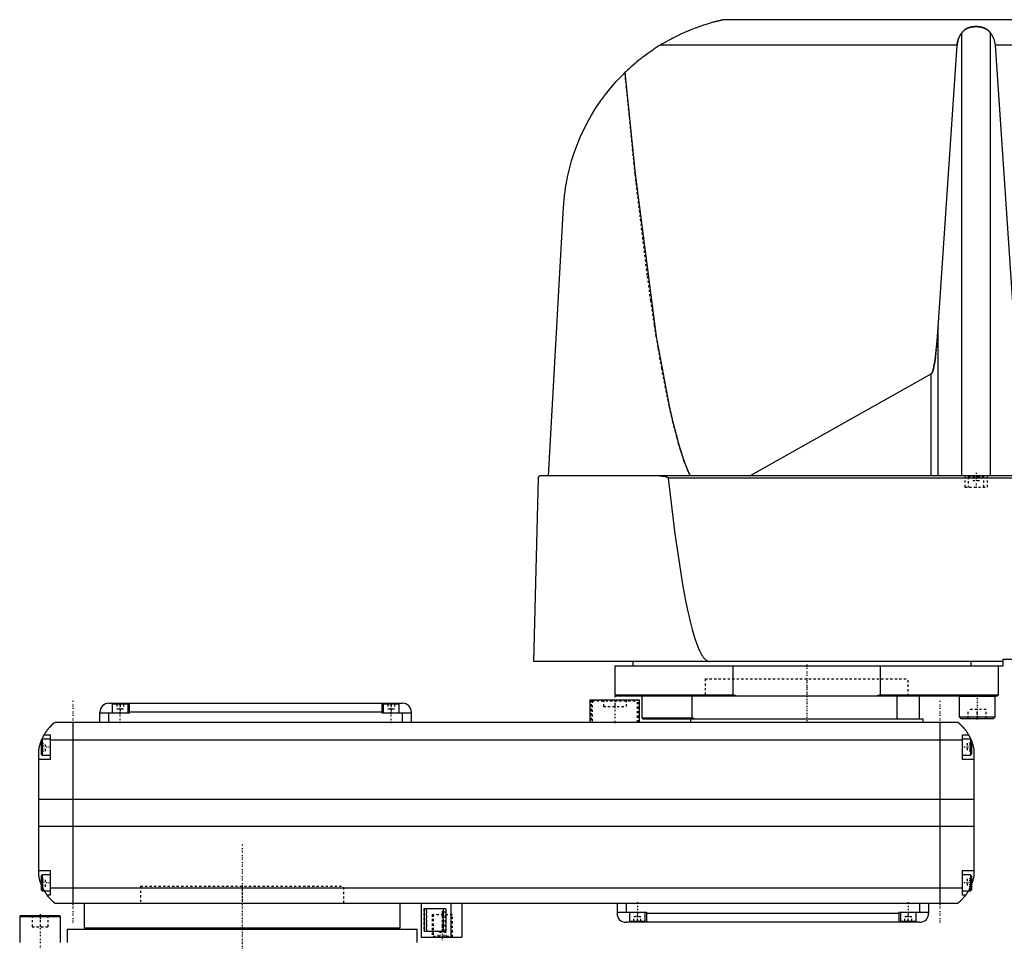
# Model space of a CAD drawing. Extents: x -181 to 706, y -1 to 1086.
# Tile 2 of 3: x -98 to 338, y 364 to 772. Entities that reach past the tile are written whole.
import ezdxf

# ---------------------------------------------------------------- set-up
doc = ezdxf.new("R2010")
doc.units = 0
doc.linetypes.add('CENTER', pattern=[1.5, 0.45, -0.5, 0.05, -0.5])
doc.linetypes.add('DASHED', pattern=[2, 1, -1])
for name, color, linetype in [('AM_0', 7, 'CONTINUOUS'), ('AM_3', 7, 'DASHED'), ('AM_7', 7, 'CENTER')]:
    doc.layers.add(name, color=color, linetype=linetype)

msp = doc.modelspace()

# ---------------------------------------------------------------- linework, layer by layer
at = {"layer": 'AM_0', "color": 7, "linetype": 'CONTINUOUS'}
for p, q in [((340.94, 771.5), (213.33, 771.5)), ((318.66, 569.6), (318.66, 765.71)), ((331.34, 569.6), (331.34, 765.71)), ((316.57, 760.16), (185.05, 760.16)), ((308.17, 635.23), (316.57, 760.16)), ((392.03, 760.16), (333.43, 760.16)), ((333.43, 760.16), (341.83, 635.23)), ((135.65, 569.6), (142.34, 688.56)), ((308.17, 569.6), (308.17, 635.23)), ((224.82, 569.6), (305.15, 614.71)), ((305.15, 569.6), (305.15, 614.71)), ((131.05, 568.63), (128.96, 487.5)), ((702.45, 569.6), (132.05, 569.6)), ((404.88, 568.63), (188.61, 568.63)), ((337, 485.5), (337, 488.5)), ((337, 488.5), (379, 488.5)), ((337, 487.5), (128.96, 487.5)), ((165, 485.5), (165, 472.7)), ((165, 485.5), (337, 485.5)), ((173, 487.5), (173, 485.5)), ((217.4, 472.7), (217.4, 485.5)), ((282.6, 485.5), (282.6, 472.7)), ((322.83, 485.5), (322.83, 487.5)), ((335, 472.7), (335, 485.5)), ((165, 472.7), (165.5, 472.2)), ((165, 472.7), (217.4, 472.7)), ((165.5, 472.2), (334.5, 472.2)), ((177, 472.2), (177, 462.5)), ((199.28, 462.5), (199.28, 472.2)), ((218.73, 472.2), (217.4, 472.7)), ((282.6, 472.7), (281.27, 472.2)), ((282.6, 472.7), (335, 472.7)), ((290, 462), (290, 472.2)), ((300, 462), (300, 472.2)), ((317.55, 472.2), (317.45, 472.1)), ((317.45, 472.1), (317.45, 463)), ((317.45, 472.1), (333.45, 472.1)), ((333.45, 472.1), (333.35, 472.2)), ((333.45, 463), (333.45, 472.1)), ((334.5, 472.2), (335, 472.7)), ((-59, 469), (71, 469)), ((-57.5, 468.5), (-57.5, 464.5)), ((-50.5, 468.5), (-57.5, 468.5)), ((-54, 469), (-54, 468.5)), ((-50.5, 464.5), (-50.5, 468.5)), ((-50, 469), (-50, 464.5)), ((62, 464.5), (62, 469)), ((62.5, 468.5), (62.5, 464.5)), ((69.5, 468.5), (62.5, 468.5)), ((66, 469), (66, 468.5)), ((69.5, 464.5), (69.5, 468.5)), ((154, 470.5), (154, 460.5)), ((154, 470.5), (176, 470.5)), ((176, 460.5), (176, 470.5)), ((-63, 460.5), (-63, 465)), ((-50, 464.5), (-63, 464.5)), ((-59, 460.5), (-59, 464.5)), ((62, 465), (-50, 465)), ((75, 464.5), (62, 464.5)), ((71, 460.5), (71, 464.5)), ((75, 460.5), (75, 465)), ((177, 462.5), (177.5, 462)), ((177, 462.5), (199.28, 462.5)), ((200, 462), (199.28, 462.5)), ((317.45, 463), (318.25, 462.2)), ((317.45, 463), (333.45, 463)), ((318.25, 462.2), (332.65, 462.2)), ((332.65, 462.2), (333.45, 463)), ((317, 460.5), (-83, 460.5)), ((-75, 460.5), (-75, 380.5)), ((177.5, 462), (301.5, 462)), ((198.5, 462), (198.5, 460.5)), ((301.5, 460.5), (301.5, 462)), ((309, 460.5), (309, 380.5)), ((-87.65, 455), (-85, 455)), ((-85, 455), (-85, 444)), ((319, 444), (319, 455)), ((319, 455), (321.65, 455)), ((-88.6, 453), (-89, 452.6)), ((-89, 452.6), (-89, 446.4)), ((-85, 453), (-88.6, 453)), ((-88.6, 453), (-88.6, 446)), ((-85, 452.8), (319, 452.8)), ((322.6, 453), (319, 453)), ((323, 452.6), (322.6, 453)), ((322.6, 453), (322.6, 446)), ((323, 452.6), (323, 446.4)), ((-90, 392.5), (-90, 448.5)), ((-89, 446.4), (-88.6, 446)), ((-88.6, 446), (-85, 446)), ((319, 446), (322.6, 446)), ((322.6, 446), (323, 446.4)), ((324, 448.5), (324, 392.5)), ((-85, 444), (-90, 444)), ((324, 444), (319, 444)), ((-90, 426.46), (324, 426.46)), ((-90, 414.6), (324, 414.6)), ((-90, 395), (-85, 395)), ((-88.6, 393), (-89, 392.6)), ((-89, 392.6), (-89, 386.4)), ((-85, 393), (-88.6, 393)), ((-88.6, 393), (-88.6, 386)), ((-85, 395), (-85, 384)), ((319, 395), (324, 395)), ((319, 384), (319, 395)), ((322.6, 393), (319, 393)), ((323, 392.6), (322.6, 393)), ((322.6, 393), (322.6, 386)), ((323, 392.6), (323, 386.4)), ((-89, 386.4), (-88.6, 386)), ((-88.6, 386), (-85, 386)), ((-85, 384), (-86.34, 384)), ((-85, 387.22), (319, 387.22)), ((319, 386), (322.6, 386)), ((320.34, 384), (319, 384)), ((322.6, 386), (323, 386.4)), ((-83, 380.5), (317, 380.5)), ((-70, 380.5), (-70, 369.5)), ((70, 369.5), (70, 380.5)), ((79.35, 380.5), (79.35, 365.5)), ((92.35, 380.5), (92.35, 365.5)), ((97.35, 380.5), (97.35, 365.5)), ((166, 380.5), (166, 376)), ((170, 380.5), (170, 376.5)), ((300, 380.5), (300, 376.5)), ((304, 380.5), (304, 376)), ((-98.1, 375), (-98.5, 374.6)), ((-98.1, 375), (-80.9, 375)), ((-80.5, 374.6), (-80.9, 375)), ((90.17, 378), (80.74, 378)), ((80.74, 368), (80.74, 378)), ((89.06, 378), (89.06, 368)), ((90.17, 378), (90.17, 368)), ((166, 376.5), (179, 376.5)), ((171.5, 376.5), (171.5, 372.5)), ((178.5, 372.5), (178.5, 376.5)), ((179, 376.5), (179, 372)), ((179, 376), (291, 376)), ((291, 376.5), (304, 376.5)), ((291, 372), (291, 376.5)), ((291.5, 376.5), (291.5, 372.5)), ((298.5, 372.5), (298.5, 376.5)), ((-98.5, 374.6), (-98.5, 363)), ((-98.5, 374.6), (-80.5, 374.6)), ((-80.5, 363), (-80.5, 374.6)), ((300, 372), (170, 372)), ((171.5, 372.5), (178.5, 372.5)), ((175, 372), (175, 372.5)), ((291.5, 372.5), (298.5, 372.5)), ((295, 372), (295, 372.5)), ((-77.5, 369), (-77.5, 363)), ((-77.5, 369), (77.5, 369)), ((-70, 369.5), (70, 369.5)), ((-55, 369.5), (-55, 369)), ((55, 369), (55, 369.5)), ((77.5, 363), (77.5, 369)), ((90.17, 368), (80.74, 368)), ((79.35, 365.5), (97.35, 365.5))]:
    msp.add_line(p, q, dxfattribs=at)
for points in [[(213.33, 771.5, 0), (213.33, 771.5, 0), (213.33, 771.5, 0), (213.33, 771.5, 0), (213.33, 771.5, 0), (213.33, 771.5, 0), (213.32, 771.5, 0), (213.32, 771.5, 0), (213.31, 771.5, 0), (213.3, 771.49, 0), (213.3, 771.49, 0), (213.29, 771.49, 0), (213.29, 771.49, 0), (213.28, 771.49, 0), (213.27, 771.49, 0), (213.26, 771.48, 0), (213.24, 771.48, 0), (213.23, 771.48, 0), (213.22, 771.48, 0), (213.22, 771.48, 0), (213.2, 771.47, 0), (213.19, 771.47, 0), (213.18, 771.47, 0), (213.17, 771.47, 0), (213.15, 771.46, 0), (213.13, 771.46, 0), (213.13, 771.46, 0), (213.12, 771.45, 0), (213.1, 771.45, 0), (213.07, 771.44, 0), (213.05, 771.44, 0), (213.03, 771.44, 0), (213.01, 771.43, 0), (213, 771.43, 0), (212.99, 771.42, 0), (212.96, 771.42, 0), (212.94, 771.41, 0), (212.91, 771.41, 0), (212.89, 771.4, 0), (212.86, 771.4, 0), (212.84, 771.39, 0), (212.83, 771.39, 0), (212.8, 771.39, 0), (212.78, 771.38, 0), (212.67, 771.36, 0), (212.48, 771.31, 0), (212.28, 771.27, 0), (212.18, 771.24, 0), (212.07, 771.22, 0), (211.86, 771.17, 0), (211.65, 771.12, 0), (211.42, 771.07, 0), (211.19, 771.01, 0), (210.95, 770.96, 0), (210.83, 770.93, 0), (210.71, 770.9, 0), (210.46, 770.83, 0), (210.2, 770.77, 0), (210.07, 770.74, 0), (209.94, 770.7, 0), (209.68, 770.64, 0), (209.41, 770.57, 0), (209.28, 770.53, 0), (209.14, 770.5, 0), (208.87, 770.42, 0), (208.6, 770.35, 0), (207.62, 770.08, 0), (205.96, 769.59, 0), (204.36, 769.09, 0), (202.74, 768.54, 0), (201.07, 767.95, 0), (200.23, 767.63, 0), (199.37, 767.3, 0), (197.66, 766.61, 0), (195.93, 765.87, 0), (194.2, 765.08, 0), (192.47, 764.26, 0), (190.77, 763.4, 0), (189.92, 762.95, 0), (189.09, 762.5, 0), (187.44, 761.58, 0), (185.83, 760.64, 0), (185.05, 760.16, 0)], [(318.66, 765.71, 0), (318.7, 765.76, 0), (318.77, 765.86, 0), (318.85, 765.95, 0), (318.89, 766, 0), (318.93, 766.05, 0), (319.01, 766.14, 0), (319.09, 766.24, 0), (319.18, 766.33, 0), (319.27, 766.42, 0), (319.37, 766.51, 0), (319.41, 766.56, 0), (319.46, 766.6, 0), (319.56, 766.69, 0), (319.66, 766.77, 0), (319.76, 766.85, 0), (319.86, 766.93, 0), (319.97, 767.01, 0), (320.02, 767.05, 0), (320.07, 767.09, 0), (320.18, 767.16, 0), (320.29, 767.23, 0), (320.34, 767.26, 0), (320.4, 767.3, 0), (320.51, 767.36, 0), (320.61, 767.42, 0), (320.67, 767.45, 0), (320.72, 767.48, 0), (320.83, 767.54, 0), (320.95, 767.59, 0), (321.06, 767.65, 0), (321.18, 767.7, 0), (321.3, 767.75, 0), (321.36, 767.78, 0), (321.42, 767.8, 0), (321.54, 767.85, 0), (321.67, 767.9, 0), (321.79, 767.94, 0), (321.92, 767.99, 0), (322.05, 768.03, 0), (322.12, 768.05, 0), (322.19, 768.07, 0), (322.32, 768.1, 0), (322.45, 768.14, 0), (322.59, 768.17, 0), (322.72, 768.2, 0), (322.86, 768.23, 0), (322.93, 768.25, 0), (323, 768.26, 0), (323.14, 768.28, 0), (323.28, 768.31, 0), (323.41, 768.33, 0), (323.55, 768.35, 0), (323.69, 768.37, 0), (323.76, 768.37, 0), (323.83, 768.38, 0), (323.97, 768.4, 0), (324.11, 768.41, 0), (324.25, 768.42, 0), (324.39, 768.43, 0), (324.53, 768.43, 0), (324.59, 768.44, 0), (324.66, 768.44, 0), (324.8, 768.44, 0), (324.93, 768.44, 0), (325, 768.44, 0), (325.07, 768.44, 0), (325.2, 768.44, 0), (325.34, 768.44, 0), (325.41, 768.44, 0), (325.47, 768.43, 0), (325.61, 768.43, 0), (325.75, 768.42, 0), (325.89, 768.41, 0), (326.03, 768.4, 0), (326.17, 768.38, 0), (326.24, 768.37, 0), (326.31, 768.37, 0), (326.45, 768.35, 0), (326.59, 768.33, 0), (326.72, 768.31, 0), (326.86, 768.28, 0), (327, 768.26, 0), (327.07, 768.25, 0), (327.14, 768.23, 0), (327.28, 768.2, 0), (327.41, 768.17, 0), (327.55, 768.14, 0), (327.68, 768.1, 0), (327.81, 768.07, 0), (327.88, 768.05, 0), (327.95, 768.03, 0), (328.08, 767.99, 0), (328.21, 767.94, 0), (328.33, 767.9, 0), (328.46, 767.85, 0), (328.58, 767.8, 0), (328.64, 767.78, 0), (328.7, 767.75, 0), (328.82, 767.7, 0), (328.94, 767.65, 0), (329.05, 767.59, 0), (329.17, 767.54, 0), (329.28, 767.48, 0), (329.33, 767.45, 0), (329.39, 767.42, 0), (329.49, 767.36, 0), (329.6, 767.3, 0), (329.66, 767.26, 0), (329.71, 767.23, 0), (329.82, 767.16, 0), (329.93, 767.09, 0), (329.98, 767.05, 0), (330.03, 767.01, 0), (330.14, 766.93, 0), (330.24, 766.85, 0), (330.34, 766.77, 0), (330.44, 766.69, 0), (330.54, 766.6, 0), (330.59, 766.56, 0), (330.63, 766.51, 0), (330.73, 766.42, 0), (330.82, 766.33, 0), (330.91, 766.24, 0), (330.99, 766.14, 0), (331.07, 766.05, 0), (331.11, 766, 0), (331.15, 765.95, 0), (331.23, 765.86, 0), (331.3, 765.76, 0), (331.34, 765.71, 0)], [(316.57, 760.16, 0), (316.58, 760.32, 0), (316.61, 760.65, 0), (316.66, 760.97, 0), (316.68, 761.13, 0), (316.71, 761.3, 0), (316.78, 761.62, 0), (316.85, 761.94, 0), (316.94, 762.26, 0), (317.03, 762.57, 0), (317.14, 762.89, 0), (317.2, 763.04, 0), (317.26, 763.2, 0), (317.39, 763.51, 0), (317.52, 763.81, 0), (317.67, 764.11, 0), (317.83, 764.41, 0), (318, 764.71, 0), (318.08, 764.86, 0), (318.17, 765, 0), (318.36, 765.29, 0), (318.56, 765.57, 0), (318.66, 765.71, 0)], [(331.34, 765.71, 0), (331.44, 765.57, 0), (331.64, 765.29, 0), (331.83, 765, 0), (331.92, 764.86, 0), (332, 764.71, 0), (332.17, 764.41, 0), (332.33, 764.11, 0), (332.48, 763.81, 0), (332.61, 763.51, 0), (332.74, 763.2, 0), (332.8, 763.04, 0), (332.86, 762.89, 0), (332.97, 762.57, 0), (333.06, 762.26, 0), (333.15, 761.94, 0), (333.22, 761.62, 0), (333.29, 761.3, 0), (333.32, 761.13, 0), (333.34, 760.97, 0), (333.39, 760.65, 0), (333.42, 760.32, 0), (333.43, 760.16, 0)], [(185.05, 760.16, 0), (184.58, 759.87, 0), (183.66, 759.29, 0), (182.74, 758.69, 0), (182.28, 758.39, 0), (181.83, 758.08, 0), (180.93, 757.47, 0), (180.03, 756.84, 0), (179.14, 756.2, 0), (178.26, 755.55, 0), (177.39, 754.89, 0), (176.96, 754.55, 0), (176.53, 754.21, 0), (175.67, 753.53, 0), (174.82, 752.84, 0), (173.98, 752.14, 0), (173.15, 751.42, 0), (172.33, 750.7, 0), (171.92, 750.33, 0), (171.52, 749.97, 0), (170.71, 749.22, 0), (169.92, 748.47, 0), (169.53, 748.09, 0)], [(142.34, 688.56, 0), (142.36, 688.89, 0), (142.4, 689.54, 0), (142.45, 690.19, 0), (142.47, 690.52, 0), (142.5, 690.84, 0), (142.56, 691.49, 0), (142.62, 692.13, 0), (142.68, 692.78, 0), (142.75, 693.42, 0), (142.82, 694.06, 0), (142.86, 694.37, 0), (142.9, 694.69, 0), (142.98, 695.33, 0), (143.07, 695.96, 0), (143.16, 696.59, 0), (143.25, 697.21, 0), (143.35, 697.84, 0), (143.4, 698.15, 0), (143.45, 698.46, 0), (143.56, 699.09, 0), (143.67, 699.71, 0), (143.73, 700.01, 0), (144.09, 701.86, 0), (144.93, 705.5, 0), (145.91, 709.08, 0), (147.03, 712.6, 0), (148.3, 716.06, 0), (149.7, 719.46, 0), (150.45, 721.14, 0), (151.24, 722.81, 0), (152.91, 726.09, 0), (154.72, 729.3, 0), (156.67, 732.43, 0), (158.74, 735.49, 0), (160.93, 738.46, 0), (162.07, 739.91, 0), (163.25, 741.34, 0), (165.68, 744.12, 0), (168.22, 746.79, 0), (169.53, 748.09, 0)], [(169.53, 748.09, 0), (174, 703.31, 0), (183.41, 631.3, 0), (189.13, 600.55, 0), (190.78, 593.33, 0), (192.45, 586.82, 0), (193.28, 583.82, 0), (194.12, 581.01, 0), (195.8, 575.91, 0), (197.49, 571.52, 0), (198.33, 569.6, 0)], [(305.15, 614.71, 0), (305.16, 614.71, 0), (305.16, 614.71, 0), (305.17, 614.72, 0), (305.17, 614.72, 0), (305.17, 614.72, 0), (305.18, 614.72, 0), (305.18, 614.73, 0), (305.19, 614.73, 0), (305.19, 614.73, 0), (305.2, 614.74, 0), (305.2, 614.74, 0), (305.2, 614.74, 0), (305.21, 614.74, 0), (305.21, 614.75, 0), (305.23, 614.76, 0), (305.25, 614.78, 0), (305.26, 614.79, 0), (305.29, 614.82, 0), (305.32, 614.85, 0), (305.35, 614.89, 0), (305.38, 614.93, 0), (305.41, 614.98, 0), (305.43, 615, 0), (305.44, 615.02, 0), (305.47, 615.07, 0), (305.5, 615.13, 0), (305.53, 615.18, 0), (305.56, 615.24, 0), (305.59, 615.31, 0), (305.61, 615.34, 0), (305.62, 615.37, 0), (305.65, 615.44, 0), (305.68, 615.52, 0), (305.7, 615.56, 0), (305.71, 615.6, 0), (305.74, 615.68, 0), (305.77, 615.76, 0), (305.79, 615.8, 0), (305.8, 615.85, 0), (305.83, 615.94, 0), (305.86, 616.03, 0), (305.97, 616.38, 0), (306.15, 617.08, 0), (306.32, 617.9, 0), (306.5, 618.83, 0), (306.67, 619.88, 0), (306.76, 620.44, 0), (306.84, 621.04, 0), (307.01, 622.31, 0), (307.17, 623.69, 0), (307.73, 629.38, 0), (308.17, 635.23, 0)], [(132.05, 569.6, 0), (132.02, 569.6, 0), (131.96, 569.6, 0), (131.89, 569.59, 0), (131.86, 569.58, 0), (131.83, 569.58, 0), (131.77, 569.56, 0), (131.71, 569.54, 0), (131.64, 569.51, 0), (131.58, 569.48, 0), (131.52, 569.45, 0), (131.49, 569.43, 0), (131.46, 569.41, 0), (131.4, 569.36, 0), (131.34, 569.31, 0), (131.29, 569.25, 0), (131.24, 569.18, 0), (131.21, 569.14, 0), (131.2, 569.13, 0), (131.19, 569.11, 0), (131.19, 569.1, 0), (131.18, 569.1, 0), (131.17, 569.08, 0), (131.17, 569.07, 0), (131.16, 569.06, 0), (131.16, 569.05, 0), (131.15, 569.03, 0), (131.14, 569.01, 0), (131.14, 569.01, 0), (131.13, 569, 0), (131.12, 568.98, 0), (131.12, 568.96, 0), (131.11, 568.94, 0), (131.1, 568.92, 0), (131.09, 568.89, 0), (131.09, 568.88, 0), (131.09, 568.87, 0), (131.08, 568.85, 0), (131.08, 568.82, 0), (131.07, 568.8, 0), (131.07, 568.78, 0), (131.07, 568.78, 0), (131.06, 568.77, 0), (131.06, 568.77, 0), (131.06, 568.77, 0), (131.06, 568.76, 0), (131.06, 568.76, 0), (131.06, 568.75, 0), (131.06, 568.75, 0), (131.06, 568.74, 0), (131.06, 568.74, 0), (131.06, 568.74, 0), (131.06, 568.73, 0), (131.06, 568.73, 0), (131.06, 568.72, 0), (131.06, 568.72, 0), (131.06, 568.71, 0), (131.06, 568.71, 0), (131.06, 568.71, 0), (131.06, 568.7, 0), (131.05, 568.7, 0), (131.05, 568.69, 0), (131.05, 568.69, 0), (131.05, 568.68, 0), (131.05, 568.68, 0), (131.05, 568.67, 0), (131.05, 568.67, 0), (131.05, 568.67, 0), (131.05, 568.66, 0), (131.05, 568.66, 0), (131.05, 568.65, 0), (131.05, 568.64, 0), (131.05, 568.64, 0), (131.05, 568.64, 0), (131.05, 568.63, 0), (131.05, 568.63, 0), (131.05, 568.63, 0)], [(184.85, 569.6, 0), (184.95, 569.6, 0), (185.17, 569.6, 0), (185.38, 569.59, 0), (185.5, 569.58, 0), (185.61, 569.58, 0), (185.83, 569.56, 0), (186.06, 569.54, 0), (186.29, 569.51, 0), (186.51, 569.48, 0), (186.74, 569.45, 0), (186.85, 569.43, 0), (186.97, 569.41, 0), (187.19, 569.36, 0), (187.41, 569.31, 0), (187.62, 569.26, 0), (187.83, 569.19, 0), (187.94, 569.15, 0), (187.98, 569.13, 0), (188.01, 569.12, 0), (188.03, 569.11, 0), (188.04, 569.11, 0), (188.08, 569.09, 0), (188.11, 569.08, 0), (188.13, 569.07, 0), (188.15, 569.06, 0), (188.18, 569.05, 0), (188.21, 569.03, 0), (188.23, 569.02, 0), (188.25, 569.01, 0), (188.28, 568.99, 0), (188.31, 568.97, 0), (188.35, 568.95, 0), (188.38, 568.93, 0), (188.41, 568.91, 0), (188.42, 568.9, 0), (188.44, 568.88, 0), (188.47, 568.86, 0), (188.49, 568.84, 0), (188.52, 568.81, 0), (188.53, 568.79, 0), (188.54, 568.79, 0), (188.54, 568.78, 0), (188.54, 568.78, 0), (188.54, 568.78, 0), (188.55, 568.77, 0), (188.55, 568.77, 0), (188.55, 568.76, 0), (188.56, 568.76, 0), (188.56, 568.75, 0), (188.56, 568.75, 0), (188.57, 568.75, 0), (188.57, 568.74, 0), (188.57, 568.74, 0), (188.57, 568.73, 0), (188.58, 568.73, 0), (188.58, 568.73, 0), (188.58, 568.72, 0), (188.58, 568.72, 0), (188.58, 568.71, 0), (188.59, 568.71, 0), (188.59, 568.7, 0), (188.59, 568.7, 0), (188.59, 568.69, 0), (188.6, 568.68, 0), (188.6, 568.68, 0), (188.6, 568.68, 0), (188.6, 568.67, 0), (188.6, 568.67, 0), (188.6, 568.66, 0), (188.6, 568.65, 0), (188.61, 568.65, 0), (188.61, 568.65, 0), (188.61, 568.64, 0), (188.61, 568.64, 0), (188.61, 568.63, 0), (188.61, 568.63, 0)], [(188.61, 568.63, 0), (191.63, 543.92, 0), (195.19, 520.7, 0), (196.21, 515.19, 0), (197.23, 510.17, 0), (197.74, 507.85, 0), (198.25, 505.66, 0), (199.28, 501.64, 0), (200.31, 498.12, 0), (201.33, 495.11, 0), (201.93, 493.58, 0), (202.11, 493.17, 0), (202.28, 492.78, 0), (202.36, 492.59, 0), (202.45, 492.41, 0), (202.62, 492.04, 0), (202.79, 491.69, 0), (202.96, 491.36, 0), (203.13, 491.04, 0), (203.31, 490.73, 0), (203.39, 490.58, 0), (203.48, 490.44, 0), (203.65, 490.16, 0), (203.82, 489.89, 0), (203.91, 489.76, 0), (203.99, 489.64, 0), (204.16, 489.4, 0), (204.34, 489.18, 0), (204.42, 489.07, 0), (204.51, 488.97, 0), (204.68, 488.77, 0), (204.85, 488.59, 0), (205.02, 488.42, 0), (205.2, 488.27, 0), (205.37, 488.13, 0), (205.45, 488.07, 0), (205.54, 488, 0), (205.71, 487.89, 0), (205.88, 487.8, 0), (206.05, 487.71, 0), (206.16, 487.67, 0), (206.18, 487.66, 0), (206.21, 487.65, 0), (206.23, 487.64, 0), (206.24, 487.64, 0), (206.27, 487.63, 0), (206.3, 487.62, 0), (206.33, 487.61, 0), (206.36, 487.6, 0), (206.38, 487.59, 0), (206.4, 487.59, 0), (206.41, 487.58, 0), (206.44, 487.57, 0), (206.47, 487.57, 0), (206.48, 487.56, 0), (206.5, 487.56, 0), (206.53, 487.55, 0), (206.56, 487.55, 0), (206.57, 487.54, 0), (206.58, 487.54, 0), (206.61, 487.54, 0), (206.64, 487.53, 0), (206.67, 487.53, 0), (206.7, 487.52, 0), (206.73, 487.52, 0), (206.74, 487.52, 0), (206.76, 487.51, 0), (206.79, 487.51, 0), (206.81, 487.51, 0), (206.84, 487.51, 0), (206.87, 487.5, 0), (206.9, 487.5, 0), (206.91, 487.5, 0), (206.93, 487.5, 0), (206.96, 487.5, 0), (206.99, 487.5, 0), (207, 487.5, 0)], [(-87.65, 455, 0), (-87.62, 455.05, 0), (-87.57, 455.14, 0), (-87.52, 455.23, 0), (-87.49, 455.27, 0), (-87.46, 455.32, 0), (-87.41, 455.41, 0), (-87.35, 455.5, 0), (-87.3, 455.59, 0), (-87.24, 455.68, 0), (-87.19, 455.76, 0), (-87.16, 455.81, 0), (-87.13, 455.85, 0), (-87.07, 455.94, 0), (-87.02, 456.03, 0), (-86.96, 456.11, 0), (-86.9, 456.2, 0), (-86.85, 456.28, 0), (-86.82, 456.33, 0), (-86.79, 456.37, 0), (-86.73, 456.45, 0), (-86.67, 456.53, 0), (-86.64, 456.58, 0), (-86.62, 456.62, 0), (-86.56, 456.7, 0), (-86.5, 456.78, 0), (-86.47, 456.82, 0), (-86.44, 456.86, 0), (-86.38, 456.94, 0), (-86.33, 457.01, 0), (-86.27, 457.09, 0), (-86.21, 457.17, 0), (-86.15, 457.24, 0), (-86.12, 457.28, 0), (-86.1, 457.32, 0), (-86.04, 457.39, 0), (-85.98, 457.46, 0), (-85.92, 457.54, 0), (-85.87, 457.61, 0), (-85.81, 457.68, 0), (-85.78, 457.71, 0), (-85.75, 457.75, 0), (-85.69, 457.82, 0), (-85.64, 457.89, 0), (-85.58, 457.95, 0), (-85.52, 458.02, 0), (-85.47, 458.08, 0), (-85.44, 458.12, 0), (-85.41, 458.15, 0), (-85.36, 458.21, 0), (-85.3, 458.28, 0), (-85.25, 458.34, 0), (-85.19, 458.4, 0), (-85.14, 458.46, 0), (-85.11, 458.49, 0), (-85.08, 458.52, 0), (-85.03, 458.58, 0), (-84.97, 458.64, 0), (-84.92, 458.7, 0), (-84.87, 458.75, 0), (-84.81, 458.81, 0), (-84.79, 458.84, 0), (-84.76, 458.87, 0), (-84.71, 458.92, 0), (-84.66, 458.98, 0), (-84.63, 459, 0), (-84.6, 459.03, 0), (-84.55, 459.08, 0), (-84.5, 459.13, 0), (-84.48, 459.16, 0), (-84.45, 459.18, 0), (-84.4, 459.23, 0), (-84.35, 459.28, 0), (-84.3, 459.33, 0), (-84.25, 459.38, 0), (-84.2, 459.43, 0), (-84.18, 459.45, 0), (-84.16, 459.47, 0), (-84.11, 459.52, 0), (-84.06, 459.56, 0), (-84.02, 459.61, 0), (-83.97, 459.65, 0), (-83.93, 459.69, 0), (-83.9, 459.71, 0), (-83.88, 459.73, 0), (-83.84, 459.77, 0), (-83.8, 459.81, 0), (-83.75, 459.85, 0), (-83.71, 459.88, 0), (-83.67, 459.92, 0), (-83.66, 459.94, 0), (-83.64, 459.95, 0), (-83.6, 459.99, 0), (-83.56, 460.02, 0), (-83.53, 460.05, 0), (-83.49, 460.08, 0), (-83.46, 460.11, 0), (-83.44, 460.13, 0), (-83.43, 460.14, 0), (-83.39, 460.17, 0), (-83.36, 460.19, 0), (-83.34, 460.22, 0), (-83.31, 460.24, 0), (-83.28, 460.27, 0), (-83.27, 460.28, 0), (-83.25, 460.29, 0), (-83.23, 460.31, 0), (-83.21, 460.33, 0), (-83.2, 460.34, 0), (-83.18, 460.35, 0), (-83.16, 460.36, 0), (-83.14, 460.38, 0), (-83.13, 460.39, 0), (-83.13, 460.4, 0), (-83.11, 460.41, 0), (-83.09, 460.42, 0), (-83.08, 460.44, 0), (-83.06, 460.45, 0), (-83.05, 460.46, 0), (-83.05, 460.46, 0), (-83.04, 460.47, 0), (-83.03, 460.47, 0), (-83.02, 460.48, 0), (-83.02, 460.49, 0), (-83.01, 460.49, 0), (-83.01, 460.49, 0), (-83.01, 460.5, 0), (-83, 460.5, 0), (-83, 460.5, 0), (-83, 460.5, 0), (-83, 460.5, 0)], [(317, 460.5, 0), (317, 460.5, 0), (317, 460.5, 0), (317, 460.5, 0), (317.01, 460.5, 0), (317.01, 460.49, 0), (317.01, 460.49, 0), (317.02, 460.49, 0), (317.02, 460.48, 0), (317.03, 460.47, 0), (317.04, 460.47, 0), (317.05, 460.46, 0), (317.05, 460.46, 0), (317.06, 460.45, 0), (317.08, 460.44, 0), (317.09, 460.42, 0), (317.11, 460.41, 0), (317.12, 460.4, 0), (317.13, 460.39, 0), (317.14, 460.38, 0), (317.16, 460.37, 0), (317.18, 460.35, 0), (317.19, 460.34, 0), (317.2, 460.33, 0), (317.23, 460.31, 0), (317.25, 460.29, 0), (317.27, 460.28, 0), (317.28, 460.27, 0), (317.3, 460.24, 0), (317.33, 460.22, 0), (317.36, 460.2, 0), (317.39, 460.17, 0), (317.42, 460.14, 0), (317.44, 460.13, 0), (317.46, 460.11, 0), (317.49, 460.08, 0), (317.52, 460.05, 0), (317.56, 460.02, 0), (317.6, 459.99, 0), (317.63, 459.96, 0), (317.65, 459.94, 0), (317.67, 459.92, 0), (317.71, 459.89, 0), (317.75, 459.85, 0), (317.79, 459.81, 0), (317.83, 459.77, 0), (317.88, 459.74, 0), (317.9, 459.72, 0), (317.92, 459.69, 0), (317.96, 459.65, 0), (318.01, 459.61, 0), (318.06, 459.57, 0), (318.1, 459.52, 0), (318.15, 459.48, 0), (318.17, 459.46, 0), (318.2, 459.43, 0), (318.25, 459.39, 0), (318.29, 459.34, 0), (318.34, 459.29, 0), (318.39, 459.24, 0), (318.44, 459.19, 0), (318.47, 459.17, 0), (318.49, 459.14, 0), (318.54, 459.09, 0), (318.6, 459.04, 0), (318.62, 459.01, 0), (318.65, 458.98, 0), (318.7, 458.93, 0), (318.75, 458.87, 0), (318.78, 458.85, 0), (318.81, 458.82, 0), (318.86, 458.76, 0), (318.91, 458.71, 0), (318.97, 458.65, 0), (319.02, 458.59, 0), (319.07, 458.53, 0), (319.1, 458.5, 0), (319.13, 458.47, 0), (319.18, 458.41, 0), (319.24, 458.35, 0), (319.29, 458.28, 0), (319.35, 458.22, 0), (319.41, 458.16, 0), (319.43, 458.12, 0), (319.46, 458.09, 0), (319.52, 458.02, 0), (319.58, 457.96, 0), (319.63, 457.89, 0), (319.69, 457.82, 0), (319.75, 457.75, 0), (319.78, 457.72, 0), (319.81, 457.68, 0), (319.86, 457.61, 0), (319.92, 457.54, 0), (319.98, 457.46, 0), (320.04, 457.39, 0), (320.1, 457.32, 0), (320.13, 457.28, 0), (320.15, 457.24, 0), (320.21, 457.16, 0), (320.27, 457.09, 0), (320.33, 457.01, 0), (320.39, 456.93, 0), (320.45, 456.85, 0), (320.48, 456.81, 0), (320.51, 456.77, 0), (320.56, 456.69, 0), (320.62, 456.61, 0), (320.65, 456.57, 0), (320.68, 456.52, 0), (320.74, 456.44, 0), (320.8, 456.36, 0), (320.83, 456.32, 0), (320.85, 456.27, 0), (320.91, 456.19, 0), (320.97, 456.1, 0), (321.02, 456.02, 0), (321.08, 455.93, 0), (321.14, 455.84, 0), (321.16, 455.8, 0), (321.19, 455.76, 0), (321.25, 455.67, 0), (321.3, 455.58, 0), (321.49, 455.27, 0), (321.65, 455, 0)], [(-88.69, 452.91, 0), (-88.65, 453.01, 0), (-88.56, 453.21, 0), (-88.47, 453.4, 0), (-88.43, 453.49, 0), (-88.39, 453.58, 0), (-88.31, 453.76, 0), (-88.22, 453.92, 0), (-88.14, 454.08, 0), (-88.07, 454.23, 0), (-88, 454.36, 0), (-87.96, 454.43, 0), (-87.93, 454.49, 0), (-87.87, 454.6, 0), (-87.82, 454.7, 0), (-87.77, 454.79, 0), (-87.73, 454.86, 0), (-87.7, 454.91, 0), (-87.68, 454.94, 0), (-87.67, 454.96, 0), (-87.66, 454.98, 0), (-87.65, 455, 0), (-87.65, 455, 0)], [(321.65, 455, 0), (321.65, 455, 0), (321.66, 454.98, 0), (321.67, 454.96, 0), (321.68, 454.94, 0), (321.7, 454.91, 0), (321.73, 454.86, 0), (321.77, 454.79, 0), (321.82, 454.7, 0), (321.87, 454.6, 0), (321.93, 454.49, 0), (321.96, 454.43, 0), (322, 454.36, 0), (322.07, 454.23, 0), (322.14, 454.08, 0), (322.22, 453.92, 0), (322.31, 453.76, 0), (322.39, 453.58, 0), (322.43, 453.49, 0), (322.47, 453.4, 0), (322.56, 453.21, 0), (322.65, 453.01, 0), (322.69, 452.91, 0)], [(-90, 448.5, 0), (-89.98, 448.61, 0), (-89.94, 448.82, 0), (-89.9, 449.03, 0), (-89.88, 449.13, 0), (-89.86, 449.23, 0), (-89.81, 449.44, 0), (-89.77, 449.64, 0), (-89.72, 449.85, 0), (-89.66, 450.05, 0), (-89.61, 450.26, 0), (-89.58, 450.36, 0), (-89.55, 450.46, 0), (-89.49, 450.67, 0), (-89.43, 450.87, 0), (-89.37, 451.08, 0), (-89.31, 451.28, 0), (-89.24, 451.48, 0), (-89.21, 451.57, 0), (-89.17, 451.67, 0), (-89.1, 451.86, 0), (-89.03, 452.05, 0), (-89, 452.14, 0)], [(323, 452.14, 0), (323.03, 452.05, 0), (323.1, 451.86, 0), (323.17, 451.67, 0), (323.21, 451.57, 0), (323.24, 451.48, 0), (323.31, 451.28, 0), (323.37, 451.08, 0), (323.43, 450.87, 0), (323.49, 450.67, 0), (323.55, 450.46, 0), (323.58, 450.36, 0), (323.61, 450.26, 0), (323.66, 450.05, 0), (323.72, 449.85, 0), (323.77, 449.64, 0), (323.81, 449.44, 0), (323.86, 449.23, 0), (323.88, 449.13, 0), (323.9, 449.03, 0), (323.94, 448.82, 0), (323.98, 448.61, 0), (324, 448.5, 0)], [(-89, 388.86, 0), (-89.04, 388.96, 0), (-89.11, 389.16, 0), (-89.18, 389.36, 0), (-89.22, 389.46, 0), (-89.25, 389.56, 0), (-89.32, 389.76, 0), (-89.38, 389.97, 0), (-89.45, 390.18, 0), (-89.51, 390.39, 0), (-89.57, 390.59, 0), (-89.6, 390.7, 0), (-89.63, 390.8, 0), (-89.68, 391.01, 0), (-89.73, 391.22, 0), (-89.78, 391.43, 0), (-89.83, 391.63, 0), (-89.87, 391.83, 0), (-89.89, 391.93, 0), (-89.91, 392.03, 0), (-89.95, 392.22, 0), (-89.98, 392.41, 0), (-90, 392.5, 0)], [(324, 392.5, 0), (323.98, 392.41, 0), (323.95, 392.22, 0), (323.91, 392.03, 0), (323.89, 391.93, 0), (323.87, 391.83, 0), (323.83, 391.63, 0), (323.78, 391.43, 0), (323.73, 391.22, 0), (323.68, 391.01, 0), (323.63, 390.8, 0), (323.6, 390.7, 0), (323.57, 390.59, 0), (323.51, 390.39, 0), (323.45, 390.18, 0), (323.38, 389.97, 0), (323.32, 389.76, 0), (323.25, 389.56, 0), (323.22, 389.46, 0), (323.18, 389.36, 0), (323.11, 389.16, 0), (323.04, 388.96, 0), (323, 388.86, 0)], [(-86.34, 384, 0), (-86.34, 384, 0), (-86.35, 384.02, 0), (-86.37, 384.04, 0), (-86.38, 384.06, 0), (-86.4, 384.08, 0), (-86.44, 384.14, 0), (-86.49, 384.21, 0), (-86.55, 384.29, 0), (-86.62, 384.39, 0), (-86.7, 384.5, 0), (-86.74, 384.56, 0), (-86.78, 384.62, 0), (-86.87, 384.75, 0), (-86.96, 384.89, 0), (-87.06, 385.04, 0), (-87.16, 385.2, 0), (-87.27, 385.36, 0), (-87.32, 385.45, 0), (-87.37, 385.53, 0), (-87.48, 385.71, 0), (-87.59, 385.9, 0), (-87.65, 386, 0)], [(-83, 380.5, 0), (-83, 380.5, 0), (-83.01, 380.51, 0), (-83.02, 380.51, 0), (-83.02, 380.52, 0), (-83.03, 380.52, 0), (-83.03, 380.52, 0), (-83.04, 380.53, 0), (-83.04, 380.54, 0), (-83.05, 380.54, 0), (-83.06, 380.55, 0), (-83.07, 380.56, 0), (-83.07, 380.56, 0), (-83.08, 380.57, 0), (-83.09, 380.57, 0), (-83.1, 380.58, 0), (-83.11, 380.59, 0), (-83.11, 380.59, 0), (-83.13, 380.61, 0), (-83.14, 380.62, 0), (-83.15, 380.62, 0), (-83.16, 380.63, 0), (-83.17, 380.64, 0), (-83.19, 380.66, 0), (-83.21, 380.67, 0), (-83.22, 380.69, 0), (-83.24, 380.7, 0), (-83.25, 380.71, 0), (-83.26, 380.72, 0), (-83.28, 380.74, 0), (-83.3, 380.75, 0), (-83.32, 380.77, 0), (-83.35, 380.79, 0), (-83.37, 380.81, 0), (-83.38, 380.82, 0), (-83.39, 380.83, 0), (-83.42, 380.85, 0), (-83.44, 380.87, 0), (-83.47, 380.9, 0), (-83.49, 380.92, 0), (-83.52, 380.94, 0), (-83.54, 380.96, 0), (-83.55, 380.97, 0), (-83.58, 380.99, 0), (-83.61, 381.02, 0), (-83.64, 381.05, 0), (-83.67, 381.07, 0), (-83.7, 381.1, 0), (-83.71, 381.11, 0), (-83.73, 381.13, 0), (-83.76, 381.16, 0), (-83.79, 381.19, 0), (-83.83, 381.22, 0), (-83.86, 381.25, 0), (-83.89, 381.28, 0), (-83.91, 381.3, 0), (-83.93, 381.31, 0), (-83.96, 381.35, 0), (-84, 381.38, 0), (-84.02, 381.4, 0), (-84.04, 381.41, 0), (-84.07, 381.45, 0), (-84.11, 381.48, 0), (-84.13, 381.5, 0), (-84.15, 381.52, 0), (-84.19, 381.56, 0), (-84.22, 381.59, 0), (-84.26, 381.63, 0), (-84.3, 381.67, 0), (-84.34, 381.71, 0), (-84.36, 381.73, 0), (-84.38, 381.75, 0), (-84.42, 381.79, 0), (-84.46, 381.83, 0), (-84.6, 381.97, 0), (-84.86, 382.23, 0), (-85.11, 382.51, 0), (-85.38, 382.81, 0), (-85.51, 382.97, 0), (-85.65, 383.13, 0), (-85.92, 383.46, 0), (-86.2, 383.82, 0), (-86.34, 384, 0)], [(320.34, 384, 0), (320.2, 383.81, 0), (319.92, 383.45, 0), (319.64, 383.11, 0), (319.5, 382.95, 0), (319.36, 382.79, 0), (319.1, 382.49, 0), (318.84, 382.22, 0), (318.59, 381.96, 0), (318.45, 381.81, 0), (318.41, 381.77, 0), (318.37, 381.73, 0), (318.35, 381.71, 0), (318.33, 381.69, 0), (318.29, 381.66, 0), (318.25, 381.62, 0), (318.21, 381.58, 0), (318.17, 381.55, 0), (318.14, 381.51, 0), (318.12, 381.49, 0), (318.1, 381.47, 0), (318.06, 381.44, 0), (318.03, 381.4, 0), (318.01, 381.39, 0), (317.99, 381.37, 0), (317.96, 381.34, 0), (317.92, 381.31, 0), (317.9, 381.29, 0), (317.89, 381.27, 0), (317.85, 381.24, 0), (317.82, 381.21, 0), (317.79, 381.18, 0), (317.75, 381.15, 0), (317.72, 381.12, 0), (317.71, 381.11, 0), (317.69, 381.09, 0), (317.66, 381.07, 0), (317.63, 381.04, 0), (317.6, 381.01, 0), (317.57, 380.99, 0), (317.54, 380.96, 0), (317.53, 380.95, 0), (317.52, 380.94, 0), (317.49, 380.91, 0), (317.46, 380.89, 0), (317.44, 380.87, 0), (317.41, 380.85, 0), (317.39, 380.83, 0), (317.38, 380.82, 0), (317.37, 380.81, 0), (317.34, 380.79, 0), (317.32, 380.77, 0), (317.3, 380.75, 0), (317.28, 380.73, 0), (317.26, 380.72, 0), (317.25, 380.71, 0), (317.24, 380.7, 0), (317.22, 380.69, 0), (317.2, 380.67, 0), (317.19, 380.66, 0), (317.17, 380.64, 0), (317.16, 380.63, 0), (317.15, 380.62, 0), (317.14, 380.62, 0), (317.13, 380.61, 0), (317.11, 380.59, 0), (317.11, 380.59, 0), (317.1, 380.58, 0), (317.09, 380.57, 0), (317.08, 380.57, 0), (317.07, 380.56, 0), (317.07, 380.56, 0), (317.06, 380.55, 0), (317.05, 380.54, 0), (317.04, 380.54, 0), (317.04, 380.53, 0), (317.03, 380.52, 0), (317.03, 380.52, 0), (317.02, 380.52, 0), (317.02, 380.51, 0), (317.01, 380.51, 0), (317, 380.5, 0), (317, 380.5, 0)], [(321.65, 386, 0), (321.59, 385.9, 0), (321.48, 385.71, 0), (321.37, 385.53, 0), (321.32, 385.45, 0), (321.27, 385.36, 0), (321.16, 385.2, 0), (321.06, 385.04, 0), (320.96, 384.89, 0), (320.87, 384.75, 0), (320.78, 384.62, 0), (320.74, 384.56, 0), (320.7, 384.5, 0), (320.62, 384.39, 0), (320.55, 384.29, 0), (320.49, 384.21, 0), (320.44, 384.14, 0), (320.4, 384.08, 0), (320.38, 384.06, 0), (320.37, 384.04, 0), (320.35, 384.02, 0), (320.34, 384, 0), (320.34, 384, 0)]]:
    msp.add_polyline3d(points, dxfattribs=at)
for centre, start, end in [((-59, 465), 90, 180), ((71, 465), 0, 90), ((170, 376), 180, 270), ((300, 376), 270, 0)]:
    msp.add_arc(centre, 4, start, end, dxfattribs=at)
at = {"layer": 'AM_3', "color": 6, "linetype": 'DASHED'}
for p, q in [((320, 569.6), (320, 564.6)), ((321.9, 569.6), (321.5, 569.2)), ((321.5, 569.2), (321.5, 564.6)), ((321.5, 569.2), (328.5, 569.2)), ((323.5, 569.6), (323.5, 567.6)), ((323.5, 567.6), (326.5, 567.6)), ((325, 569.6), (325, 567.6)), ((326.5, 569.6), (326.5, 567.6)), ((328.5, 569.2), (328.1, 569.6)), ((328.5, 564.6), (328.5, 569.2)), ((330, 564.6), (330, 569.6)), ((320, 564.6), (330, 564.6)), ((205, 479.7), (205, 472.2)), ((205, 479.7), (205, 472.2)), ((205, 479.7), (295, 479.7)), ((295, 472.2), (295, 479.7)), ((295, 472.2), (295, 479.7)), ((-55.5, 468.5), (-55.5, 466.5)), ((-54, 468.5), (-54, 464.5)), ((-52.5, 468.5), (-52.5, 466.5)), ((64.5, 468.5), (64.5, 466.5)), ((66, 468.5), (66, 464.5)), ((67.5, 468.5), (67.5, 466.5)), ((154.5, 470.5), (154.5, 460.5)), ((155.4, 470.5), (155, 470.1)), ((155, 470.1), (155, 460.5)), ((155, 470.1), (175, 470.1)), ((160, 470.5), (160, 467.5)), ((160, 467.5), (170, 467.5)), ((165, 470.5), (165, 467.5)), ((170, 470.5), (170, 467.5)), ((175, 470.1), (174.6, 470.5)), ((175, 460.5), (175, 470.1)), ((175.5, 460.5), (175.5, 470.5)), ((-55.5, 466.5), (-52.5, 466.5)), ((64.5, 466.5), (67.5, 466.5)), ((321.45, 462.2), (321.45, 466.2)), ((329.45, 466.2), (321.45, 466.2)), ((325.45, 462.2), (325.45, 466.2)), ((329.45, 462.2), (329.45, 466.2)), ((-89, 451.23), (-87, 451.23)), ((-89, 450.37), (-87, 450.37)), ((-87, 447.77), (-87, 451.23)), ((323, 451.23), (321, 451.23)), ((321, 451.23), (321, 447.77)), ((323, 450.37), (321, 450.37)), ((-89, 448.63), (-87, 448.63)), ((-89, 447.77), (-87, 447.77)), ((323, 448.63), (321, 448.63)), ((323, 447.77), (321, 447.77)), ((-89, 391.23), (-87, 391.23)), ((-89, 390.37), (-87, 390.37)), ((-89, 388.63), (-87, 388.63)), ((-87, 387.77), (-87, 391.23)), ((323, 391.23), (321, 391.23)), ((321, 391.23), (321, 387.77)), ((323, 390.37), (321, 390.37)), ((323, 388.63), (321, 388.63)), ((-89, 387.77), (-87, 387.77)), ((-45, 388), (-45, 380.5)), ((-45, 388), (45, 388)), ((-45, 388), (-45, 380.5)), ((-45, 388), (45, 388)), ((45, 380.5), (45, 388)), ((45, 380.5), (45, 388)), ((323, 387.77), (321, 387.77)), ((-93, 375), (-93, 370)), ((-89.5, 375), (-89.5, 370)), ((-86, 375), (-86, 370)), ((80.42, 378), (80.42, 368)), ((80.74, 378), (80.42, 378)), ((81.53, 378), (81.53, 368)), ((81.85, 368), (81.85, 378)), ((84.1, 375.5), (84.1, 365.5)), ((84.1, 375.5), (93.1, 375.5)), ((84.6, 375.5), (84.6, 365.9)), ((88.74, 368), (88.74, 378)), ((89.85, 368), (89.85, 378)), ((92.6, 365.9), (92.6, 375.5)), ((93.1, 365.5), (93.1, 375.5)), ((175, 372.5), (175, 376.5)), ((295, 372.5), (295, 376.5)), ((173.5, 372.5), (173.5, 374.5)), ((176.5, 374.5), (173.5, 374.5)), ((176.5, 372.5), (176.5, 374.5)), ((293.5, 372.5), (293.5, 374.5)), ((296.5, 374.5), (293.5, 374.5)), ((296.5, 372.5), (296.5, 374.5)), ((-93, 370), (-86, 370)), ((80.74, 368), (80.42, 368)), ((86.87, 365.5), (86.87, 367.5)), ((90.33, 367.5), (86.87, 367.5)), ((87.73, 365.5), (87.73, 367.5)), ((89.47, 365.5), (89.47, 367.5)), ((90.33, 365.5), (90.33, 367.5)), ((84.6, 365.9), (85, 365.5)), ((84.6, 365.9), (92.6, 365.9)), ((92.2, 365.5), (92.6, 365.9))]:
    msp.add_line(p, q, dxfattribs=at)
for points in [[(331.34, 765.71, 0), (331.3, 765.76, 0), (331.23, 765.86, 0), (331.15, 765.95, 0), (331.11, 766, 0), (331.07, 766.05, 0), (330.99, 766.14, 0), (330.91, 766.24, 0), (330.82, 766.33, 0), (330.73, 766.42, 0), (330.63, 766.51, 0), (330.59, 766.56, 0), (330.54, 766.6, 0), (330.44, 766.69, 0), (330.34, 766.77, 0), (330.24, 766.85, 0), (330.14, 766.93, 0), (330.03, 767.01, 0), (329.98, 767.05, 0), (329.93, 767.09, 0), (329.82, 767.16, 0), (329.71, 767.23, 0), (329.66, 767.26, 0), (329.6, 767.3, 0), (329.49, 767.36, 0), (329.39, 767.42, 0), (329.33, 767.45, 0), (329.28, 767.48, 0), (329.17, 767.54, 0), (329.05, 767.59, 0), (328.94, 767.65, 0), (328.82, 767.7, 0), (328.7, 767.75, 0), (328.64, 767.78, 0), (328.58, 767.8, 0), (328.46, 767.85, 0), (328.33, 767.9, 0), (328.21, 767.94, 0), (328.08, 767.99, 0), (327.95, 768.03, 0), (327.88, 768.05, 0), (327.81, 768.07, 0), (327.68, 768.1, 0), (327.55, 768.14, 0), (327.41, 768.17, 0), (327.28, 768.2, 0), (327.14, 768.23, 0), (327.07, 768.25, 0), (327, 768.26, 0), (326.86, 768.28, 0), (326.72, 768.31, 0), (326.59, 768.33, 0), (326.45, 768.35, 0), (326.31, 768.37, 0), (326.24, 768.37, 0), (326.17, 768.38, 0), (326.03, 768.4, 0), (325.89, 768.41, 0), (325.75, 768.42, 0), (325.61, 768.43, 0), (325.47, 768.43, 0), (325.41, 768.44, 0), (325.34, 768.44, 0), (325.2, 768.44, 0), (325.07, 768.44, 0), (325, 768.44, 0), (324.93, 768.44, 0), (324.8, 768.44, 0), (324.66, 768.44, 0), (324.59, 768.44, 0), (324.53, 768.43, 0), (324.39, 768.43, 0), (324.25, 768.42, 0), (324.11, 768.41, 0), (323.97, 768.4, 0), (323.83, 768.38, 0), (323.76, 768.37, 0), (323.69, 768.37, 0), (323.55, 768.35, 0), (323.41, 768.33, 0), (323.28, 768.31, 0), (323.14, 768.28, 0), (323, 768.26, 0), (322.93, 768.25, 0), (322.86, 768.23, 0), (322.72, 768.2, 0), (322.59, 768.17, 0), (322.45, 768.14, 0), (322.32, 768.1, 0), (322.19, 768.07, 0), (322.12, 768.05, 0), (322.05, 768.03, 0), (321.92, 767.99, 0), (321.79, 767.94, 0), (321.67, 767.9, 0), (321.54, 767.85, 0), (321.42, 767.8, 0), (321.36, 767.78, 0), (321.3, 767.75, 0), (321.18, 767.7, 0), (321.06, 767.65, 0), (320.95, 767.59, 0), (320.83, 767.54, 0), (320.72, 767.48, 0), (320.67, 767.45, 0), (320.61, 767.42, 0), (320.51, 767.36, 0), (320.4, 767.3, 0), (320.34, 767.26, 0), (320.29, 767.23, 0), (320.18, 767.16, 0), (320.07, 767.09, 0), (320.02, 767.05, 0), (319.97, 767.01, 0), (319.86, 766.93, 0), (319.76, 766.85, 0), (319.66, 766.77, 0), (319.56, 766.69, 0), (319.46, 766.6, 0), (319.41, 766.56, 0), (319.37, 766.51, 0), (319.27, 766.42, 0), (319.18, 766.33, 0), (319.09, 766.24, 0), (319.01, 766.14, 0), (318.93, 766.05, 0), (318.89, 766, 0), (318.85, 765.95, 0), (318.77, 765.86, 0), (318.7, 765.76, 0), (318.66, 765.71, 0)], [(318.66, 765.71, 0), (318.56, 765.57, 0), (318.36, 765.29, 0), (318.17, 765, 0), (318.08, 764.86, 0), (318, 764.71, 0), (317.83, 764.41, 0), (317.67, 764.11, 0), (317.52, 763.81, 0), (317.39, 763.51, 0), (317.26, 763.2, 0), (317.2, 763.04, 0), (317.14, 762.89, 0), (317.03, 762.57, 0), (316.94, 762.26, 0), (316.85, 761.94, 0), (316.78, 761.62, 0), (316.71, 761.3, 0), (316.68, 761.13, 0), (316.66, 760.97, 0), (316.61, 760.65, 0), (316.58, 760.32, 0), (316.57, 760.16, 0)], [(198.33, 569.6, 0), (197.49, 571.52, 0), (195.8, 575.91, 0), (194.12, 581.01, 0), (193.28, 583.82, 0), (192.45, 586.82, 0), (190.78, 593.33, 0), (189.13, 600.55, 0), (187.48, 608.47, 0), (185.84, 617.08, 0), (184.22, 626.39, 0), (183.41, 631.3, 0), (182.61, 636.38, 0), (181.01, 647.05, 0), (179.42, 658.39, 0), (174, 703.31, 0), (169.53, 748.09, 0)], [(308.17, 635.23, 0), (307.73, 629.38, 0), (307.17, 623.69, 0), (307.01, 622.31, 0), (306.84, 621.04, 0), (306.76, 620.44, 0), (306.67, 619.88, 0), (306.5, 618.83, 0), (306.32, 617.9, 0), (306.15, 617.08, 0), (305.97, 616.38, 0), (305.79, 615.8, 0), (305.7, 615.56, 0), (305.68, 615.52, 0), (305.65, 615.44, 0), (305.62, 615.37, 0), (305.61, 615.34, 0), (305.59, 615.31, 0), (305.56, 615.24, 0), (305.53, 615.18, 0), (305.5, 615.13, 0), (305.47, 615.07, 0), (305.44, 615.02, 0), (305.43, 615, 0), (305.41, 614.98, 0), (305.38, 614.93, 0), (305.35, 614.89, 0), (305.32, 614.85, 0), (305.29, 614.82, 0), (305.26, 614.79, 0), (305.25, 614.78, 0), (305.23, 614.76, 0), (305.21, 614.75, 0), (305.21, 614.74, 0), (305.2, 614.74, 0), (305.2, 614.74, 0), (305.2, 614.74, 0), (305.19, 614.73, 0), (305.19, 614.73, 0), (305.18, 614.73, 0), (305.18, 614.72, 0), (305.17, 614.72, 0), (305.17, 614.72, 0), (305.17, 614.72, 0), (305.16, 614.71, 0), (305.16, 614.71, 0), (305.15, 614.71, 0)], [(-89, 452.14, 0), (-88.95, 452.28, 0), (-88.84, 452.54, 0), (-88.74, 452.79, 0), (-88.69, 452.91, 0)], [(322.69, 452.91, 0), (322.74, 452.79, 0), (322.84, 452.54, 0), (322.95, 452.28, 0), (323, 452.14, 0)], [(-87.65, 386, 0), (-87.69, 386.07, 0), (-87.76, 386.2, 0), (-87.84, 386.34, 0), (-87.88, 386.41, 0), (-87.92, 386.49, 0), (-88, 386.63, 0), (-88.08, 386.78, 0), (-88.15, 386.94, 0), (-88.23, 387.09, 0), (-88.31, 387.25, 0), (-88.35, 387.33, 0), (-88.39, 387.41, 0), (-88.46, 387.58, 0), (-88.54, 387.74, 0), (-88.61, 387.91, 0), (-88.69, 388.08, 0), (-88.76, 388.25, 0), (-88.8, 388.34, 0), (-88.83, 388.43, 0), (-88.9, 388.6, 0), (-88.97, 388.77, 0), (-89, 388.86, 0)], [(323, 388.86, 0), (322.97, 388.77, 0), (322.9, 388.6, 0), (322.83, 388.43, 0), (322.8, 388.34, 0), (322.76, 388.25, 0), (322.69, 388.08, 0), (322.61, 387.91, 0), (322.54, 387.74, 0), (322.46, 387.58, 0), (322.39, 387.41, 0), (322.35, 387.33, 0), (322.31, 387.25, 0), (322.23, 387.09, 0), (322.15, 386.94, 0), (322.08, 386.78, 0), (322, 386.63, 0), (321.92, 386.49, 0), (321.88, 386.41, 0), (321.84, 386.34, 0), (321.76, 386.2, 0), (321.69, 386.07, 0), (321.65, 386, 0)]]:
    msp.add_polyline3d(points, dxfattribs=at)
at = {"layer": 'AM_7', "color": 4, "linetype": 'CENTER'}
for p, q in [((325, 570.9), (325, 564.3)), ((250, 486.17), (250, 471.54)), ((250, 480.07), (250, 459.92)), ((165, 472.05), (165, 459.95)), ((325.45, 472.7), (325.45, 461.7)), ((-75, 470), (-75, 371)), ((-54, 460.1), (-54, 468.9)), ((66, 460.1), (66, 468.9)), ((309, 470), (309, 371)), ((-84.8, 449.5), (-89.2, 449.5)), ((323.2, 449.5), (318.8, 449.5)), ((0, 406.4), (0, 1.6)), ((-84.8, 389.5), (-89.2, 389.5)), ((0, 388.38), (0, 380.12)), ((323.2, 389.5), (318.8, 389.5)), ((175, 380.9), (175, 372.1)), ((295, 380.9), (295, 372.1)), ((-89.5, 375.6), (-89.5, 357.75)), ((88.6, 376.05), (88.6, 363.95))]:
    msp.add_line(p, q, dxfattribs=at)

doc.saveas('drawing.dxf')
